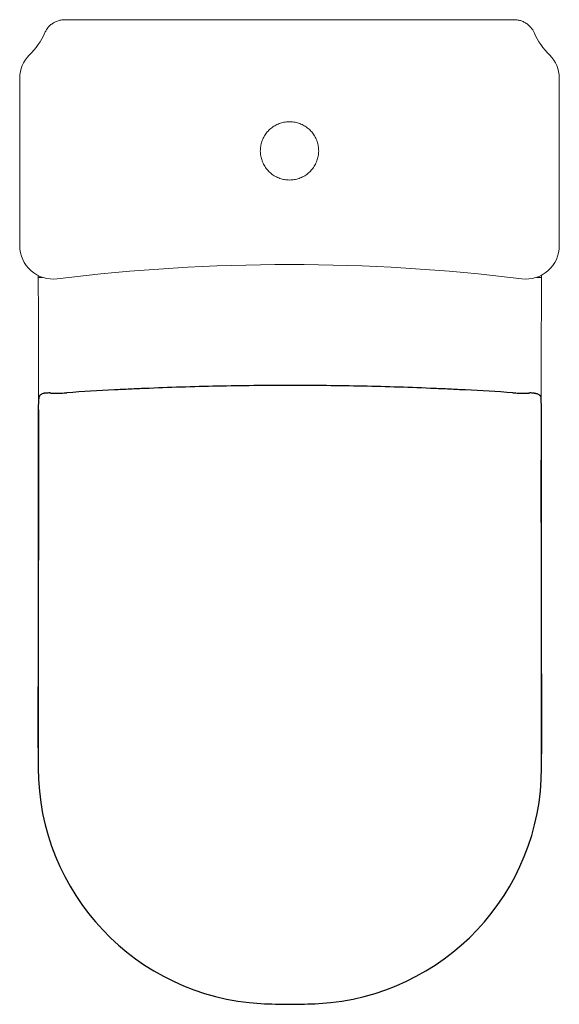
# Model space of a CAD drawing. Header units: millimetres. Extents: x 4140.149 to 4140.519, y 1479.099 to 1479.774.
import ezdxf

# ---------------------------------------------------------------- set-up
doc = ezdxf.new("R2010")
doc.units = ezdxf.units.MM
doc.linetypes.add('SLD-Solid', pattern=[0])
doc.layers.add('SANINDUSA', color=3, linetype='Continuous')

msp = doc.modelspace()

# ---------------------------------------------------------------- linework, layer by layer
at = {"layer": 'SANINDUSA', "linetype": 'SLD-Solid', "lineweight": 15}
for p, q in [((4140.48834, 1479.77381), (4140.18035, 1479.77381)), ((4140.18035, 1479.77381), (4140.18035, 1479.77381)), ((4140.48834, 1479.77381), (4140.48834, 1479.77381)), ((4140.1494, 1479.73386), (4140.1494, 1479.61886)), ((4140.1494, 1479.73386), (4140.1494, 1479.73386)), ((4140.51929, 1479.61886), (4140.51929, 1479.73386)), ((4140.51929, 1479.73386), (4140.5193, 1479.73386)), ((4140.1494, 1479.61886), (4140.1494, 1479.61886)), ((4140.51929, 1479.61886), (4140.5193, 1479.61886))]:
    msp.add_line(p, q, dxfattribs=at)
at = {"layer": 'SANINDUSA'}
for p, q in [((4140.1621, 1479.50518), (4140.1621, 1479.26071)), ((4140.5071, 1479.26071), (4140.5071, 1479.50518))]:
    msp.add_line(p, q, dxfattribs=at)
at = {"layer": 'SANINDUSA', "linetype": 'SLD-Solid', "lineweight": 15, "flags": 128}
for points in [[(4140.16509, 1479.5971), (4140.16435, 1479.5971), (4140.16359, 1479.5971), (4140.16297, 1479.5971), (4140.16251, 1479.5971), (4140.16223, 1479.5971), (4140.16214, 1479.5971)], [(4140.50361, 1479.5971), (4140.50399, 1479.5971), (4140.50486, 1479.5971), (4140.50562, 1479.5971), (4140.50624, 1479.5971), (4140.5067, 1479.5971), (4140.50698, 1479.5971), (4140.50707, 1479.5971)]]:
    msp.add_lwpolyline(points, dxfattribs=at)
at = {"layer": 'SANINDUSA', "linetype": 'SLD-Solid', "lineweight": 15}
for centre, radius, start, end in [((4140.12094, 1479.78527), 0.05006, 314.44033, 336.01041), ((4140.54776, 1479.78527), 0.05006, 203.98959, 225.55967), ((4140.17135, 1479.73386), 0.02194, 134.44033, 180), ((4140.49735, 1479.73386), 0.02194, 0, 45.55967), ((4140.17235, 1479.61886), 0.02294, 180, 277.06459), ((4140.49635, 1479.61886), 0.02294, 262.93541, 0), ((4140.33435, 1478.31166), 1.29426, 82.93541, 97.06459)]:
    msp.add_arc(centre, radius, start, end, dxfattribs=at)
at = {"layer": 'SANINDUSA'}
for centre, radius, start, end in [((4140.3346, 1477.64261), 1.88249, 95.01391, 95.10133), ((4140.3346, 1477.64261), 1.88249, 84.89852, 84.98582), ((4140.32393, 1479.26071), 0.16183, 180, 266.75356), ((4140.34528, 1479.26071), 0.16183, 273.24644, 0), ((4140.3346, 1479.44889), 0.35031, 266.75356, 273.24644)]:
    msp.add_arc(centre, radius, start, end, dxfattribs=at)
at = {"layer": 'SANINDUSA', "linetype": 'SLD-Solid', "lineweight": 15}
for points, knots in [([(4140.18035, 1479.77381), (4140.17965, 1479.77378), (4140.17811, 1479.77372), (4140.17578, 1479.77316), (4140.17344, 1479.7722), (4140.17129, 1479.77085), (4140.16941, 1479.76915), (4140.16781, 1479.76718), (4140.16705, 1479.76567), (4140.16667, 1479.76492)], [0, 0, 0, 0, 0.121658, 0.26799, 0.41432, 0.560745, 0.707171, 0.853585, 1, 1, 1, 1]), ([(4140.50203, 1479.76492), (4140.50172, 1479.76555), (4140.50104, 1479.76693), (4140.49958, 1479.76883), (4140.49775, 1479.77058), (4140.49564, 1479.77199), (4140.49333, 1479.77303), (4140.49087, 1479.77368), (4140.48919, 1479.77377), (4140.48834, 1479.77381)], [0, 0, 0, 0, 0.121659, 0.26799, 0.414322, 0.560746, 0.707172, 0.853586, 1, 1, 1, 1]), ([(4140.33435, 1479.66386), (4140.33547, 1479.66392), (4140.33772, 1479.66403), (4140.341, 1479.66491), (4140.34409, 1479.66629), (4140.3469, 1479.66817), (4140.34935, 1479.6705), (4140.35139, 1479.6732), (4140.35293, 1479.67621), (4140.35395, 1479.67944), (4140.35441, 1479.68279), (4140.35431, 1479.68617), (4140.35364, 1479.68949), (4140.35242, 1479.69265), (4140.35069, 1479.69556), (4140.3485, 1479.69814), (4140.3459, 1479.7003), (4140.34298, 1479.70201), (4140.33981, 1479.7032), (4140.3362, 1479.7039), (4140.3325, 1479.7039), (4140.32888, 1479.7032), (4140.32571, 1479.70201), (4140.32279, 1479.7003), (4140.32019, 1479.69813), (4140.31801, 1479.69555), (4140.31627, 1479.69264), (4140.31506, 1479.68949), (4140.31439, 1479.68617), (4140.31429, 1479.68279), (4140.31475, 1479.67944), (4140.31577, 1479.67621), (4140.31732, 1479.6732), (4140.31936, 1479.67049), (4140.32181, 1479.66816), (4140.32462, 1479.66628), (4140.3277, 1479.66491), (4140.33098, 1479.66403), (4140.33323, 1479.66392), (4140.33435, 1479.66386)], [0, 0, 0, 0, 0.026832, 0.053664, 0.080522, 0.107381, 0.134202, 0.161023, 0.18783, 0.214636, 0.24147, 0.268305, 0.295163, 0.322021, 0.348869, 0.375716, 0.402544, 0.429373, 0.456201, 0.48303, 0.516967, 0.543822, 0.570677, 0.59753, 0.624382, 0.651208, 0.678034, 0.704845, 0.731657, 0.75849, 0.785323, 0.812183, 0.839043, 0.865888, 0.892733, 0.919539, 0.946344, 0.973172, 1, 1, 1, 1]), ([(4140.16214, 1479.5971), (4140.16244, 1479.50509), (4140.1628, 1479.39695), (4140.16166, 1479.28658), (4140.16203, 1479.26821), (4140.1621, 1479.26596)], [0, 0, 0, 0, 0.462478, 0.5435251, 0.5548075, 0.5548075, 0.5548075, 0.5548075]), ([(4140.50707, 1479.5971), (4140.50676, 1479.50509), (4140.5064, 1479.39695), (4140.50754, 1479.28658), (4140.50718, 1479.26821), (4140.5071, 1479.26596)], [0, 0, 0, 0, 0.462478, 0.5435251, 0.5548075, 0.5548075, 0.5548075, 0.5548075])]:
    msp.add_open_spline(points, degree=3, knots=knots, dxfattribs=at)
for points in [[(4140.48834, 1479.77381), (4140.18035, 1479.77381)], [(4140.1494, 1479.73386), (4140.1494, 1479.61886)], [(4140.5193, 1479.61886), (4140.5193, 1479.73386)], [(4140.16214, 1479.59851), (4140.16214, 1479.5971)], [(4140.50707, 1479.59878), (4140.50707, 1479.5971)]]:
    msp.add_open_spline(points, degree=1, dxfattribs=at)
at = {"layer": 'SANINDUSA'}
for points, knots in [([(4140.16487, 1479.5173), (4140.16457, 1479.51718), (4140.1643, 1479.51704), (4140.16377, 1479.51669), (4140.16353, 1479.51648), (4140.16321, 1479.51612), (4140.1631, 1479.51599), (4140.16292, 1479.51571), (4140.16283, 1479.51556), (4140.16269, 1479.51525), (4140.16262, 1479.51508), (4140.16252, 1479.51473), (4140.16249, 1479.51455), (4140.16247, 1479.51436)], [0, 0, 0, 0, 0.25, 0.25, 0.5, 0.5, 0.625, 0.625, 0.75, 0.75, 0.875, 0.875, 1, 1, 1, 1]), ([(4140.16722, 1479.51765), (4140.16711, 1479.51765), (4140.167, 1479.51765), (4140.16678, 1479.51764), (4140.16667, 1479.51764), (4140.16636, 1479.51762), (4140.16616, 1479.5176), (4140.16557, 1479.51751), (4140.1652, 1479.51743), (4140.16487, 1479.5173)], [0, 0, 0, 0, 0.125, 0.125, 0.25, 0.25, 0.5, 0.5, 1, 1, 1, 1]), ([(4140.17008, 1479.5179), (4140.17027, 1479.51786), (4140.17052, 1479.51782), (4140.17109, 1479.51776), (4140.17142, 1479.51774), (4140.17216, 1479.5177), (4140.17256, 1479.51769), (4140.17346, 1479.51767), (4140.17395, 1479.51767), (4140.17498, 1479.51768), (4140.17552, 1479.51769), (4140.17638, 1479.51771), (4140.17667, 1479.51772), (4140.17727, 1479.51774), (4140.17758, 1479.51775), (4140.17914, 1479.51781), (4140.18045, 1479.51788), (4140.18182, 1479.51797)], [0, 0, 0, 0, 0.125, 0.125, 0.25, 0.25, 0.375, 0.375, 0.5, 0.5, 0.625, 0.625, 0.6875, 0.6875, 0.75, 0.75, 1, 1, 1, 1]), ([(4140.43412, 1479.52087), (4140.41759, 1479.52157), (4140.40104, 1479.52211), (4140.36792, 1479.52282), (4140.35135, 1479.52299), (4140.31817, 1479.523), (4140.30157, 1479.52282), (4140.26835, 1479.52212), (4140.25173, 1479.52158), (4140.23509, 1479.52087)], [0, 0, 0, 0, 0.25, 0.25, 0.5, 0.5, 0.75, 0.75, 1, 1, 1, 1]), ([(4140.48738, 1479.51797), (4140.48876, 1479.51788), (4140.49007, 1479.51781), (4140.49194, 1479.51773), (4140.49255, 1479.51771), (4140.49369, 1479.51768), (4140.49424, 1479.51767), (4140.49501, 1479.51767), (4140.49526, 1479.51767), (4140.49574, 1479.51767), (4140.49598, 1479.51767), (4140.49665, 1479.51768), (4140.49706, 1479.5177), (4140.4978, 1479.51774), (4140.49812, 1479.51776), (4140.49855, 1479.51781), (4140.49869, 1479.51782), (4140.49893, 1479.51786), (4140.49904, 1479.51788), (4140.49914, 1479.5179)], [0, 0, 0, 0, 0.25, 0.25, 0.375, 0.375, 0.5, 0.5, 0.5625, 0.5625, 0.625, 0.625, 0.75, 0.75, 0.875, 0.875, 0.9375, 0.9375, 1, 1, 1, 1]), ([(4140.50199, 1479.51765), (4140.5021, 1479.51765), (4140.50221, 1479.51765), (4140.50243, 1479.51764), (4140.50253, 1479.51764), (4140.50284, 1479.51762), (4140.50305, 1479.5176), (4140.50363, 1479.51752), (4140.50399, 1479.51743), (4140.50432, 1479.5173)], [0, 0, 0, 0, 0.125, 0.125, 0.25, 0.25, 0.5, 0.5, 1, 1, 1, 1]), ([(4140.50432, 1479.5173), (4140.50462, 1479.51719), (4140.5049, 1479.51704), (4140.50542, 1479.51669), (4140.50567, 1479.51649), (4140.506, 1479.51612), (4140.5061, 1479.51599), (4140.50629, 1479.51571), (4140.50637, 1479.51556), (4140.50652, 1479.51525), (4140.50658, 1479.51508), (4140.50668, 1479.51473), (4140.50672, 1479.51455), (4140.50674, 1479.51436)], [0, 0, 0, 0, 0.25, 0.25, 0.5, 0.5, 0.625, 0.625, 0.75, 0.75, 0.875, 0.875, 1, 1, 1, 1]), ([(4140.16247, 1479.51436), (4140.16244, 1479.51407), (4140.16241, 1479.51377), (4140.16236, 1479.51314), (4140.16234, 1479.5128), (4140.16227, 1479.51176), (4140.16223, 1479.51101), (4140.16218, 1479.50983), (4140.16217, 1479.50942), (4140.16214, 1479.50859), (4140.16213, 1479.50818), (4140.16211, 1479.50691), (4140.1621, 1479.50605), (4140.1621, 1479.50518)], [0, 0, 0, 0, 0.125, 0.125, 0.25, 0.25, 0.5, 0.5, 0.625, 0.625, 0.75, 0.75, 1, 1, 1, 1]), ([(4140.5071, 1479.50518), (4140.5071, 1479.50605), (4140.50709, 1479.50691), (4140.50707, 1479.50818), (4140.50706, 1479.5086), (4140.50704, 1479.50943), (4140.50702, 1479.50983), (4140.50697, 1479.51101), (4140.50694, 1479.51176), (4140.50687, 1479.5128), (4140.50684, 1479.51314), (4140.50679, 1479.51377), (4140.50676, 1479.51407), (4140.50674, 1479.51436)], [0, 0, 0, 0, 0.25, 0.25, 0.375, 0.375, 0.5, 0.5, 0.75, 0.75, 0.875, 0.875, 1, 1, 1, 1])]:
    msp.add_open_spline(points, degree=3, knots=knots, dxfattribs=at)
for points in [[(4140.2143, 1479.51989), (4140.20344, 1479.51932), (4140.19261, 1479.51869), (4140.18182, 1479.51797)], [(4140.21963, 1479.52016), (4140.21785, 1479.52007), (4140.21607, 1479.51998), (4140.2143, 1479.51989)], [(4140.23072, 1479.52068), (4140.22702, 1479.52051), (4140.22333, 1479.52034), (4140.21963, 1479.52016)], [(4140.23509, 1479.52087), (4140.23363, 1479.52081), (4140.23218, 1479.52074), (4140.23072, 1479.52068)], [(4140.43848, 1479.52068), (4140.43703, 1479.52074), (4140.43557, 1479.5208), (4140.43412, 1479.52087)], [(4140.44958, 1479.52015), (4140.44588, 1479.52034), (4140.44218, 1479.52051), (4140.43848, 1479.52068)], [(4140.45491, 1479.51988), (4140.45313, 1479.51997), (4140.45136, 1479.52006), (4140.44958, 1479.52015)], [(4140.48738, 1479.51797), (4140.47656, 1479.51868), (4140.46574, 1479.51932), (4140.45491, 1479.51988)]]:
    msp.add_open_spline(points, degree=3, dxfattribs=at)

doc.saveas('drawing.dxf')
